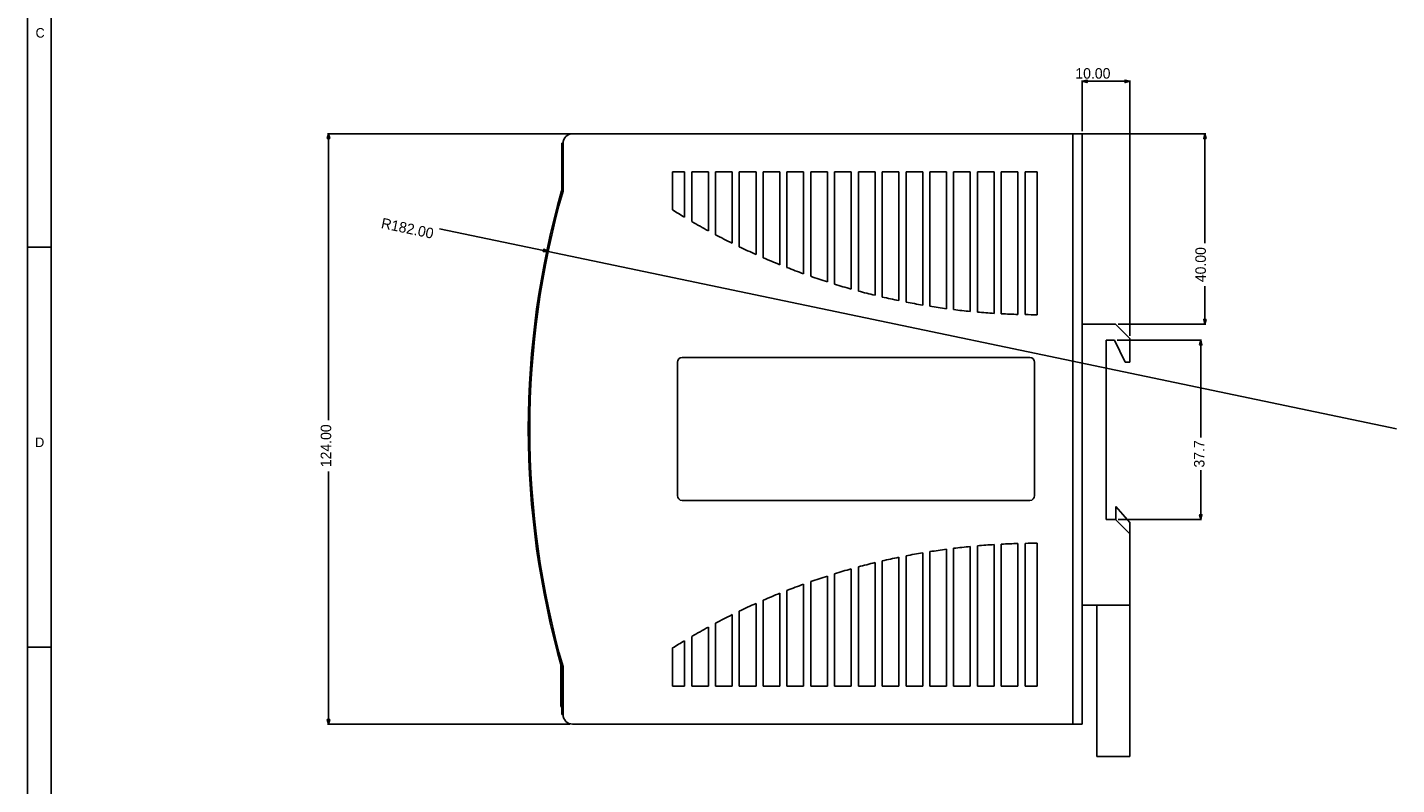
# Model space of a CAD drawing. Extents: x 0 to 841, y 0 to 594.
# Tile 11 of 129: x 0 to 287, y 223 to 382. Entities that reach past the tile are written whole.
import ezdxf

# ---------------------------------------------------------------- set-up
doc = ezdxf.new("R2010")
doc.units = 0
doc.header["$LTSCALE"] = 46.255
doc.header["$MEASUREMENT"] = 0
doc.header["$PDMODE"] = 3
doc.header["$PDSIZE"] = 0.3125
doc.layers.get('0').update_dxf_attribs({"linetype": 'CONTINUOUS'})
doc.layers.get('DEFPOINTS').update_dxf_attribs({"linetype": 'CONTINUOUS'})
doc.styles.add('PROXY_972A', font='trium.ttf.shx', dxfattribs={"height": 2})
doc.styles.get("Standard").update_dxf_attribs({"font": 'trium.ttf.shx'})
doc.dimstyles.new('DIMSTYLE_1', dxfattribs={"dimtxt": 2.2, "dimasz": 1, "dimexe": 0.18, "dimexo": 0.0625, "dimgap": 0.09, "dimtad": 1, "dimzin": 0, "dimtxsty": 'STANDARD', "dimblk": '_ARROW_FILLED', "dimcen": 0.09, "dimazin": 3, "dimtp": 0.01, "dimtfac": 1, "dimtdec": 4, "dimtix": 1, "dimtmove": 0, "dimatfit": 3, "dimtolj": 1, "dimtzin": 0})
doc.dimstyles.new('DIMSTYLE_2', dxfattribs={"dimtxt": 2.2, "dimasz": 1, "dimexe": 0.18, "dimexo": 0.0625, "dimgap": 0.09, "dimtad": 1, "dimdec": 1, "dimzin": 0, "dimtxsty": 'STANDARD', "dimblk": '_ARROW_FILLED', "dimcen": 0.09, "dimazin": 3, "dimtp": 0.1, "dimtfac": 1, "dimtdec": 4, "dimtix": 1, "dimtmove": 0, "dimatfit": 3, "dimtolj": 1, "dimtzin": 0})
doc.dimstyles.new('DIMSTYLE_3', dxfattribs={"dimtxt": 2.2, "dimasz": 1, "dimexe": 0.18, "dimexo": 0.0625, "dimgap": 0.09, "dimtad": 1, "dimzin": 0, "dimtxsty": 'STANDARD', "dimblk": '_ARROW_FILLED', "dimcen": 0.09, "dimazin": 3, "dimtp": 0.01, "dimtfac": 1, "dimtdec": 4, "dimtix": 1, "dimtmove": 0, "dimatfit": 3, "dimtolj": 1, "dimtzin": 0})

# ---------------------------------------------------------------- blocks, each defined once
blk = doc.blocks.new('_ARROW_FILLED')
at = {"linetype": 'BYBLOCK'}
blk.add_hatch(color=0, dxfattribs=at).paths.add_polyline_path([(0, 0), (-1, 0.25), (-1, -0.25)], flags=0)
at = {"color": 0, "linetype": 'BYBLOCK'}
blk.add_lwpolyline([(0, 0), (-1, 0.25), (-1, -0.25), (-1, -0.25)], close=True, dxfattribs=at)
blk = doc.blocks.new('*D6')
at = {"color": 0}
for p, q in [((166.42, 359.8), (63.04, 359.8)), ((63.22, 358.8), (63.22, 299.65)), ((63.22, 236.8), (63.22, 288.89)), ((113.92, 235.8), (63.04, 235.8))]:
    blk.add_line(p, q, dxfattribs=at)
at = {"layer": 'DEFPOINTS', "color": 0}
for p in [(63.22, 359.8), (166.48, 359.8), (113.98, 235.8)]:
    blk.add_point(p, dxfattribs=at)
at = {"color": 0}
for p, rotation in [((63.22, 359.8), 90), ((63.22, 235.8), 270)]:
    blk.add_blockref('_ARROW_FILLED', p, dxfattribs=dict(at, rotation=rotation))
at = {"color": 0, "insert": (62.7, 294.27), "char_height": 2.2, "attachment_point": 5, "rotation": 90}
blk.add_mtext('\\A1;124.00', dxfattribs=at)
blk = doc.blocks.new('*D10')
at = {"color": 0}
for p, q in [((221.48, 360.36), (221.48, 371)), ((231.48, 317.36), (231.48, 371)), ((230.48, 370.82), (222.48, 370.82))]:
    blk.add_line(p, q, dxfattribs=at)
at = {"layer": 'DEFPOINTS', "color": 0}
for p in [(221.48, 370.82), (221.48, 360.3), (231.48, 317.3)]:
    blk.add_point(p, dxfattribs=at)
at = {"color": 0, "rotation": 180}
blk.add_blockref('_ARROW_FILLED', (221.48, 370.82), dxfattribs=at)
at = {"color": 0}
blk.add_blockref('_ARROW_FILLED', (231.48, 370.82), dxfattribs=at)
at = {"color": 0, "insert": (223.71, 372.47), "char_height": 2.2, "attachment_point": 5}
blk.add_mtext('\\A1;10.00', dxfattribs=at)
blk = doc.blocks.new('*D11')
at = {"color": 0}
for p, q in [((220.04, 359.8), (247.42, 359.8)), ((247.24, 358.8), (247.24, 336.8)), ((247.24, 320.8), (247.24, 327.82)), ((229.04, 319.8), (247.42, 319.8))]:
    blk.add_line(p, q, dxfattribs=at)
at = {"layer": 'DEFPOINTS', "color": 0}
for p in [(219.98, 359.8), (228.98, 319.8), (247.24, 319.8)]:
    blk.add_point(p, dxfattribs=at)
at = {"color": 0}
for p, rotation in [((247.24, 359.8), 90), ((247.24, 319.8), 270)]:
    blk.add_blockref('_ARROW_FILLED', p, dxfattribs=dict(at, rotation=rotation))
at = {"color": 0, "insert": (246.34, 332.31), "char_height": 2.2, "attachment_point": 5, "rotation": 90}
blk.add_mtext('\\A1;40.00', dxfattribs=at)
blk = doc.blocks.new('*D12')
at = {"color": 0}
for p, q in [((228.83, 316.46), (246.54, 316.46)), ((246.36, 315.46), (246.36, 296)), ((246.36, 279.8), (246.36, 289.12)), ((229.04, 278.8), (246.54, 278.8))]:
    blk.add_line(p, q, dxfattribs=at)
at = {"layer": 'DEFPOINTS', "color": 0}
for p in [(228.77, 316.46), (228.98, 278.8), (246.36, 278.8)]:
    blk.add_point(p, dxfattribs=at)
at = {"color": 0}
for p, rotation in [((246.36, 316.46), 90), ((246.36, 278.8), 270)]:
    blk.add_blockref('_ARROW_FILLED', p, dxfattribs=dict(at, rotation=rotation))
at = {"color": 0, "insert": (246.05, 292.56), "char_height": 2.2, "attachment_point": 5, "rotation": 90}
blk.add_mtext('\\A1;37.7', dxfattribs=at)
blk = doc.blocks.new('*D14')
at = {"color": 0}
for p, q in [((86.52, 339.87), (108.36, 335.29)), ((287.48, 297.8), (109.34, 335.09))]:
    blk.add_line(p, q, dxfattribs=at)
at = {"layer": 'DEFPOINTS', "color": 0}
for p in [(109.34, 335.09), (287.48, 297.8)]:
    blk.add_point(p, dxfattribs=at)
at = {"color": 0, "rotation": 348.1775865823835}
blk.add_blockref('_ARROW_FILLED', (109.34, 335.09), dxfattribs=at)
at = {"color": 0, "insert": (79.8, 339.94), "char_height": 2.2, "attachment_point": 5, "rotation": 348.1776}
blk.add_mtext('\\A1;R182.00', dxfattribs=at)

msp = doc.modelspace()

# ---------------------------------------------------------------- linework, layer by layer
at = {"color": 7, "linetype": 'CONTINUOUS'}
for p, q in [((0, 0), (0, 594)), ((5, 589), (5, 5)), ((114.479, 359.8013), (221.4762, 359.8013)), ((221.4762, 235.8013), (221.4762, 359.8013)), ((112.179, 347.8853), (112.179, 357.8013)), ((112.479, 357.8013), (112.179, 357.8013)), ((135.4762, 351.8013), (135.4762, 343.8013)), ((135.4762, 351.8013), (137.9762, 351.8013)), ((137.9762, 342.269), (137.9762, 351.8013)), ((139.4762, 351.8013), (139.4762, 341.3828)), ((139.4762, 351.8013), (142.9762, 351.8013)), ((142.9762, 339.4083), (142.9762, 351.8013)), ((144.4762, 351.8013), (144.4762, 338.6009)), ((144.4762, 351.8013), (147.9762, 351.8013)), ((147.9762, 336.8045), (147.9762, 351.8013)), ((149.4762, 351.8013), (149.4762, 336.0712)), ((149.4762, 351.8013), (152.9762, 351.8013)), ((152.9762, 334.4425), (152.9762, 351.8013)), ((154.4762, 351.8013), (154.4762, 333.779)), ((154.4762, 351.8013), (157.9762, 351.8013)), ((157.9762, 332.3093), (157.9762, 351.8013)), ((159.4762, 351.8013), (159.4762, 331.7123)), ((159.4762, 351.8013), (162.9762, 351.8013)), ((162.9762, 330.3942), (162.9762, 351.8013)), ((164.4762, 351.8013), (164.4762, 329.8607)), ((164.4762, 351.8013), (167.9762, 351.8013)), ((167.9762, 328.6879), (167.9762, 351.8013)), ((169.4762, 351.8013), (169.4762, 328.2156)), ((169.4762, 351.8013), (172.9762, 351.8013)), ((172.9762, 327.1829), (172.9762, 351.8013)), ((174.4762, 351.8013), (174.4762, 326.7696)), ((174.4762, 351.8013), (177.9762, 351.8013)), ((177.9762, 325.8726), (177.9762, 351.8013)), ((179.4762, 351.8013), (179.4762, 325.5166)), ((179.4762, 351.8013), (182.9762, 351.8013)), ((182.9762, 324.7516), (182.9762, 351.8013)), ((184.4762, 351.8013), (184.4762, 324.4515)), ((184.4762, 351.8013), (187.9762, 351.8013)), ((187.9762, 323.8153), (187.9762, 351.8013)), ((189.4762, 351.8013), (189.4762, 323.5699)), ((189.4762, 351.8013), (192.9762, 351.8013)), ((192.9762, 323.0602), (192.9762, 351.8013)), ((194.4762, 351.8013), (194.4762, 322.8686)), ((194.4762, 351.8013), (197.9762, 351.8013)), ((197.9762, 322.4835), (197.9762, 351.8013)), ((199.4762, 351.8013), (199.4762, 322.3449)), ((199.4762, 351.8013), (202.9762, 351.8013)), ((202.9762, 322.0828), (202.9762, 351.8013)), ((204.4762, 351.8013), (204.4762, 321.9968)), ((204.4762, 351.8013), (207.9762, 351.8013)), ((207.9762, 321.8569), (207.9762, 351.8013)), ((209.4762, 351.8013), (209.4762, 321.823)), ((209.4762, 351.8013), (211.9762, 351.8013)), ((211.9762, 351.8013), (211.9762, 321.8013)), ((0, 336), (5, 336)), ((221.4762, 319.8013), (228.4762, 319.8013)), ((231.4762, 316.8013), (228.4762, 319.8013)), ((226.4762, 316.4613), (228.2707, 316.4613)), ((226.4762, 278.8013), (226.4762, 316.4613)), ((228.2707, 316.4613), (230.4798, 311.8013)), ((231.4762, 316.8013), (231.4762, 311.8013)), ((136.4762, 311.8013), (136.4762, 283.8013)), ((210.4762, 312.8013), (137.4762, 312.8013)), ((211.4762, 283.8013), (211.4762, 311.8013)), ((231.4762, 311.8013), (230.4798, 311.8013)), ((137.4762, 282.8013), (210.4762, 282.8013)), ((228.5556, 281.5178), (231.4762, 278.1859)), ((228.5556, 278.7219), (228.5556, 281.5178)), ((226.4762, 278.8013), (228.4762, 278.8013)), ((231.4762, 275.8013), (228.4762, 278.8013)), ((231.4762, 278.1859), (231.4762, 229.04)), ((197.9762, 273.1192), (197.9762, 243.8013)), ((199.4762, 243.8013), (199.4762, 273.2578)), ((202.9762, 273.5198), (202.9762, 243.8013)), ((204.4762, 243.8013), (204.4762, 273.6059)), ((207.9762, 273.7458), (207.9762, 243.8013)), ((209.4762, 243.8013), (209.4762, 273.7796)), ((211.9762, 243.8013), (211.9762, 273.8013)), ((182.9762, 270.8511), (182.9762, 243.8013)), ((184.4762, 243.8013), (184.4762, 271.1512)), ((187.9762, 271.7873), (187.9762, 243.8013)), ((189.4762, 243.8013), (189.4762, 272.0327)), ((192.9762, 272.5424), (192.9762, 243.8013)), ((194.4762, 243.8013), (194.4762, 272.734)), ((169.4762, 243.8013), (169.4762, 267.387)), ((172.9762, 268.4197), (172.9762, 243.8013)), ((174.4762, 243.8013), (174.4762, 268.833)), ((177.9762, 269.73), (177.9762, 243.8013)), ((179.4762, 243.8013), (179.4762, 270.086)), ((162.9762, 265.2085), (162.9762, 243.8013)), ((164.4762, 243.8013), (164.4762, 265.7419)), ((167.9762, 266.9147), (167.9762, 243.8013)), ((154.4762, 243.8013), (154.4762, 261.8236)), ((157.9762, 263.2933), (157.9762, 243.8013)), ((159.4762, 243.8013), (159.4762, 263.8903)), ((147.9762, 258.7981), (147.9762, 243.8013)), ((149.4762, 243.8013), (149.4762, 259.5315)), ((152.9762, 261.1602), (152.9762, 243.8013)), ((231.4762, 260.8013), (221.4762, 260.8013)), ((224.5573, 229.04), (224.5573, 260.8013)), ((142.9762, 256.1944), (142.9762, 243.8013)), ((144.4762, 243.8013), (144.4762, 257.0017)), ((137.9762, 253.3336), (137.9762, 243.8013)), ((139.4762, 243.8013), (139.4762, 254.2199)), ((0, 252), (5, 252)), ((135.4762, 243.8013), (135.4762, 251.8013)), ((111.9762, 239.7513), (111.9762, 248.4755)), ((112.179, 237.8013), (112.179, 247.7174)), ((137.9762, 243.8013), (135.4762, 243.8013)), ((142.9762, 243.8013), (139.4762, 243.8013)), ((147.9762, 243.8013), (144.4762, 243.8013)), ((152.9762, 243.8013), (149.4762, 243.8013)), ((157.9762, 243.8013), (154.4762, 243.8013)), ((162.9762, 243.8013), (159.4762, 243.8013)), ((167.9762, 243.8013), (164.4762, 243.8013)), ((172.9762, 243.8013), (169.4762, 243.8013)), ((177.9762, 243.8013), (174.4762, 243.8013)), ((182.9762, 243.8013), (179.4762, 243.8013)), ((187.9762, 243.8013), (184.4762, 243.8013)), ((192.9762, 243.8013), (189.4762, 243.8013)), ((197.9762, 243.8013), (194.4762, 243.8013)), ((202.9762, 243.8013), (199.4762, 243.8013)), ((207.9762, 243.8013), (204.4762, 243.8013)), ((211.9762, 243.8013), (209.4762, 243.8013)), ((112.479, 237.8013), (112.179, 237.8013)), ((221.4762, 235.8013), (114.479, 235.8013)), ((231.4762, 229.04), (224.5573, 229.04))]:
    msp.add_line(p, q, dxfattribs=at)
at = {"color": 9, "linetype": 'CONTINUOUS'}
for p, q in [((219.4762, 235.8013), (219.4762, 359.8013)), ((112.479, 347.8853), (112.179, 347.8853)), ((112.456, 347.7207), (112.1675, 347.803)), ((112.1675, 247.7996), (112.456, 247.8819)), ((112.1762, 248.876), (112.1762, 248.904)), ((112.1762, 245.6508), (112.1762, 247.7525)), ((112.179, 247.7174), (112.479, 247.7174))]:
    msp.add_line(p, q, dxfattribs=at)
at = {"color": 3, "linetype": 'CONTINUOUS'}
for p, q in [((112.479, 347.8853), (112.479, 357.8013)), ((112.479, 237.8013), (112.479, 247.7174))]:
    msp.add_line(p, q, dxfattribs=at)
at = {"color": 7, "linetype": 'CONTINUOUS'}
for centre, radius, start, end in [((114.479, 357.8013), 2, 90, 180), ((111.879, 347.8853), 0.3, 344.080746, 360), ((108.479, 348.3584), 4, 344.22785, 360), ((287.4762, 297.8013), 182.3, 164.080746, 195.919254), ((211.9762, 465.807), 144.0057, 237.911466, 239.078139), ((211.9762, 465.807), 144.0057, 239.77133, 241.370244), ((211.9762, 465.807), 144.0057, 242.048013, 243.613322), ((211.9762, 465.807), 144.0057, 244.277643, 245.813629), ((211.9762, 465.807), 144.0057, 246.466212, 247.976602), ((211.9762, 465.807), 144.0057, 248.618943, 250.107019), ((211.9762, 465.807), 144.0057, 250.740444, 252.209135), ((211.9762, 465.807), 144.0057, 252.834832, 254.286775), ((211.9762, 465.807), 144.0057, 254.905823, 256.343421), ((211.9762, 465.807), 144.0057, 256.956806, 258.382276), ((211.9762, 465.807), 144.0057, 258.990912, 260.406314), ((211.9762, 465.807), 144.0057, 261.011058, 262.418332), ((211.9762, 465.807), 144.0057, 263.019994, 264.420985), ((211.9762, 465.807), 144.0057, 265.020338, 266.41682), ((211.9762, 465.807), 144.0057, 267.014612, 268.408309), ((211.9762, 465.807), 144.0057, 269.005271, 270), ((137.4762, 311.8013), 1, 90, 180), ((210.4762, 311.8013), 1, 0, 90), ((137.4762, 283.8013), 1, 180, 270), ((210.4762, 283.8013), 1, 270, 360), ((211.9762, 129.7956), 144.0057, 95.579015, 96.980006), ((211.9762, 129.7956), 144.0057, 93.58318, 94.979662), ((211.9762, 129.7956), 144.0057, 91.591691, 92.985388), ((211.9762, 129.7956), 144.0057, 90, 90.994729), ((211.9762, 129.7956), 144.0057, 101.617724, 103.043194), ((211.9762, 129.7956), 144.0057, 99.593686, 101.009088), ((211.9762, 129.7956), 144.0057, 97.581668, 98.988942), ((211.9762, 129.7956), 144.0057, 105.713225, 107.165168), ((211.9762, 129.7956), 144.0057, 103.656579, 105.094177), ((211.9762, 129.7956), 144.0057, 109.892981, 111.381057), ((211.9762, 129.7956), 144.0057, 107.790865, 109.259556), ((211.9762, 129.7956), 144.0057, 112.023398, 113.533788), ((211.9762, 129.7956), 144.0057, 116.386678, 117.951987), ((211.9762, 129.7956), 144.0057, 114.186371, 115.722357), ((211.9762, 129.7956), 144.0057, 118.629756, 120.22867), ((211.9762, 129.7956), 144.0057, 120.921861, 122.088534), ((112.1762, 248.7513), 0.2, 93.558966, 96.100495), ((111.879, 247.7174), 0.3, 0, 15.919254), ((108.479, 247.2442), 4, 0, 15.77215), ((112.4762, 245.2513), 0.5, 126.49609, 180), ((112.4762, 243.5013), 0.5, 126.499135, 180), ((112.4762, 241.5013), 0.5, 180, 233.500887), ((112.4762, 239.7513), 0.5, 180, 233.50391), ((114.479, 237.8013), 2, 180, 270)]:
    msp.add_arc(centre, radius, start, end, dxfattribs=at)
at = {"color": 3, "linetype": 'CONTINUOUS'}
for centre, radius, start, end in [((111.879, 347.8853), 0.6, 344.080746, 360), ((287.4762, 297.8013), 182, 164.080746, 195.919254), ((111.879, 247.7174), 0.6, 0, 15.919254)]:
    msp.add_arc(centre, radius, start, end, dxfattribs=at)

# ---------------------------------------------------------------- texts
at = {"color": 7, "linetype": 'CONTINUOUS', "style": 'PROXY_972A'}
for s, p in [('C', (1.7143, 380)), ('D', (1.619, 294))]:
    msp.add_text(s, height=2, dxfattribs=at).set_placement(p)

# ---------------------------------------------------------------- dimensions: what is measured, and where the dimension line sits
at = {"color": 2, "linetype": 'CONTINUOUS'}
for base, p1, p2, angle, dimstyle, picture, middle in [((221.4762, 370.8227), (231.4762, 317.3013), (221.4762, 360.3013), 180, 'DIMSTYLE_1', '*D10', (223.7064, 372.4727)), ((63.2202, 359.8013), (113.979, 235.8013), (166.4776, 359.8013), 90, 'DIMSTYLE_1', '*D6', (62.7039, 294.2698)), ((247.2376, 319.8013), (219.9762, 359.8013), (228.9762, 319.8013), 270, 'DIMSTYLE_1', '*D11', (246.3433, 332.3113)), ((246.3638, 278.8013), (228.7707, 316.4613), (228.9762, 278.8013), 270, 'DIMSTYLE_2', '*D12', (246.05, 292.5611))]:
    dim = msp.add_linear_dim(base=base, p1=p1, p2=p2, angle=angle, dimstyle=dimstyle, dxfattribs=at)
    dim.commit()
    dim.dimension.update_dxf_attribs({"geometry": picture, "text_midpoint": middle, "dimtype": 160})
dim = msp.add_radius_dim(center=(287.4762, 297.8013), mpoint=(109.3369, 335.0893), dimstyle='DIMSTYLE_3', dxfattribs=at)
dim.commit()
dim.dimension.update_dxf_attribs({"geometry": '*D14', "text_midpoint": (79.8032, 339.9397), "dimtype": 164})

doc.saveas('drawing.dxf')
